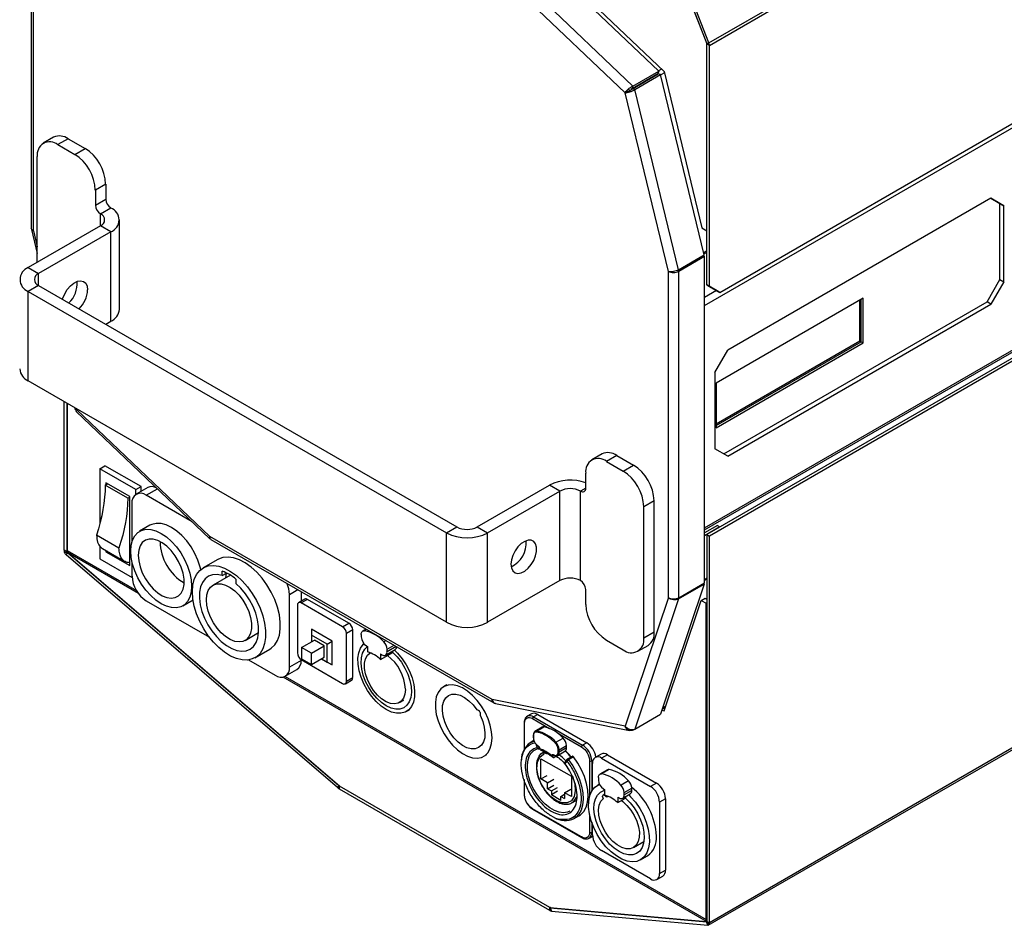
# Model space of a CAD drawing. Header units: millimetres. Extents: x 20 to 1416, y -882 to 676.
# Tile 3 of 12: x 648 to 918, y -882 to -634. Entities that reach past the tile are written whole.
import ezdxf

# ---------------------------------------------------------------- set-up
doc = ezdxf.new("R2010")
doc.units = ezdxf.units.MM

msp = doc.modelspace()

# ---------------------------------------------------------------- linework, layer by layer
at = {"color": 7, "linetype": 'Continuous', "lineweight": 25}
for p, q in [((837.01, -640.05), (1067.73, -506.86)), ((837.14, -640.7), (1067.73, -507.58)), ((839.97, -708.38), (1067.73, -576.9)), ((835.8, -711.94), (1067.73, -578.05)), ((651.37, -601.32), (651.37, -690.8)), ((651.95, -691.53), (651.95, -602.23)), ((787.4, -612.31), (824.72, -647.86)), ((823.28, -647.79), (786.44, -612.71)), ((816.21, -651.88), (779.37, -616.79)), ((814.05, -653.7), (777.59, -618.97)), ((836.4, -640.1), (830.02, -623.66)), ((830.55, -625.09), (836.44, -640.27)), ((837.01, -640.05), (830.63, -623.61)), ((835.8, -772.85), (1069.6, -637.88)), ((835.8, -773.43), (1070.07, -638.19)), ((1071.58, -638.95), (836.44, -774.69)), ((1072.45, -639.26), (837.14, -775.1)), ((836.4, -640.1), (837.01, -640.05)), ((836.44, -691.48), (836.44, -640.27)), ((837.14, -640.7), (836.44, -640.29)), ((836.44, -706.34), (836.44, -640.29)), ((837.14, -706.75), (837.14, -640.7)), ((824.03, -647.21), (823.18, -647.7)), ((815.99, -652.53), (823.06, -648.44)), ((816.04, -652.61), (823.11, -648.53)), ((816.21, -651.88), (823.28, -647.79)), ((816.71, -652.75), (823.78, -648.67)), ((823.28, -647.79), (823.06, -648.44)), ((823.78, -648.67), (823.11, -648.53)), ((835.75, -698.12), (823.78, -648.67)), ((824.81, -648.23), (823.82, -648.8)), ((824.72, -647.86), (835.09, -690.71)), ((816.21, -651.88), (815.99, -652.53)), ((816.71, -652.75), (816.04, -652.61)), ((828.68, -702.2), (816.71, -652.75)), ((814.76, -653.29), (814.05, -653.7)), ((825.9, -702.64), (814.05, -653.7)), ((657.5, -665.87), (654.67, -667.51)), ((661.5, -666.27), (658.67, -667.9)), ((661.5, -666.27), (666.09, -668.92)), ((658.67, -667.9), (663.27, -670.56)), ((663.27, -670.56), (666.09, -668.92)), ((653.01, -700.15), (653.01, -671.17)), ((671.75, -678.72), (668.92, -680.35)), ((671.75, -678.72), (671.75, -682.8)), ((668.92, -680.35), (668.92, -684.44)), ((668.92, -684.44), (671.75, -682.8)), ((914.29, -682.59), (842.16, -724.23)), ((914.29, -682.59), (917.82, -684.63)), ((916.76, -684.02), (914.29, -682.59)), ((917.82, -684.63), (916.76, -684.02)), ((916.76, -704.84), (916.76, -684.02)), ((917.82, -705.46), (917.82, -684.63)), ((670.34, -686.89), (673.17, -685.25)), ((670.34, -690.15), (670.34, -686.89)), ((670.34, -690.15), (650.54, -701.58)), ((673.17, -691.78), (670.34, -690.15)), ((675.51, -713.01), (675.51, -688.52)), ((651.41, -691.14), (653.01, -697.75)), ((651.95, -691.53), (653.01, -695.91)), ((673.17, -691.78), (653.37, -703.21)), ((673.17, -716.28), (673.17, -691.78)), ((835.09, -690.71), (836.44, -691.48)), ((828.68, -702.2), (835.75, -698.12)), ((828.73, -702.56), (835.8, -698.47)), ((835.8, -698.47), (835.47, -698.28)), ((836.44, -697.01), (835.6, -697.49)), ((836.44, -697.42), (835.69, -697.85)), ((835.8, -787.95), (835.8, -698.47)), ((650.54, -701.58), (653.37, -703.21)), ((653.37, -706.48), (653.37, -703.21)), ((825.9, -791.95), (825.9, -702.64)), ((828.73, -702.56), (828.35, -702.34)), ((828.73, -792.03), (828.73, -702.56)), ((653.37, -706.48), (650.54, -708.11)), ((653.37, -706.48), (767.92, -772.61)), ((836.44, -706.34), (837.14, -706.75)), ((839.26, -707.97), (836.44, -706.34)), ((913.23, -710.97), (916.76, -704.84)), ((917.82, -705.46), (914.29, -711.58)), ((916.76, -704.84), (917.82, -705.46)), ((650.54, -708.11), (765.09, -774.24)), ((650.54, -732.61), (650.54, -708.11)), ((839.06, -707.86), (835.8, -709.74)), ((837.14, -706.75), (839.97, -708.38)), ((839.97, -708.38), (839.26, -707.97)), ((879.29, -709.94), (838.98, -733.21)), ((841.1, -752.6), (913.23, -710.97)), ((842.16, -753.22), (914.29, -711.58)), ((878.37, -721.66), (878.37, -710.47)), ((878.72, -721.87), (878.72, -710.27)), ((879.29, -722.19), (879.29, -709.94)), ((914.29, -711.58), (913.23, -710.97)), ((671.75, -717.09), (673.17, -716.28)), ((838.98, -744.4), (878.37, -721.66)), ((838.98, -744.81), (878.72, -721.87)), ((838.98, -745.46), (879.29, -722.19)), ((878.37, -721.66), (878.72, -721.87)), ((878.72, -721.87), (879.29, -722.19)), ((838.63, -730.35), (842.16, -724.23)), ((838.63, -730.35), (838.63, -751.18)), ((765.09, -798.74), (650.54, -732.61)), ((838.98, -733.21), (838.98, -745.46)), ((660.37, -779.01), (660.37, -738.28)), ((661.07, -738.69), (661.07, -779.42)), ((661.22, -738.77), (661.22, -779.1)), ((836.85, -881.7), (1087.17, -737.2)), ((1087.46, -736.56), (837.14, -881.06)), ((663.22, -739.93), (663.31, -740.3)), ((663.7, -740.98), (700.33, -775.86)), ((663.74, -740.23), (663.8, -740.47)), ((663.8, -740.47), (700.26, -775.2)), ((842.16, -753.22), (838.63, -751.18)), ((807.76, -752.62), (804.93, -754.25)), ((811.76, -753.01), (808.93, -754.65)), ((808.93, -754.65), (813.53, -757.3)), ((811.76, -753.01), (816.35, -755.67)), ((670.12, -756.67), (671.54, -755.86)), ((680.02, -762.39), (670.12, -756.67)), ((670.12, -756.67), (670.12, -771.51)), ((681.44, -761.57), (671.54, -755.86)), ((803.27, -761.99), (803.27, -757.91)), ((813.53, -757.3), (816.35, -755.67)), ((678.33, -764.26), (671.82, -760.51)), ((671.82, -760.51), (671.82, -761.12)), ((671.65, -761.22), (672.35, -760.82)), ((677.8, -764.77), (671.65, -761.22)), ((680.02, -762.39), (681.44, -761.57)), ((680.02, -763.71), (680.02, -762.39)), ((683.28, -761.83), (680.1, -763.66)), ((681.44, -762.89), (681.44, -761.57)), ((682.85, -763.94), (685.94, -762.16)), ((773.57, -772.61), (793.37, -761.18)), ((776.4, -774.24), (796.2, -762.81)), ((796.2, -762.81), (793.37, -761.18)), ((796.2, -787.31), (796.2, -762.81)), ((803.27, -762), (801.86, -762.81)), ((801.86, -787.31), (801.86, -762.81)), ((677.8, -764.77), (678.33, -764.47)), ((678.33, -783.21), (678.33, -764.26)), ((695.43, -771.2), (682.85, -763.94)), ((822.01, -765.46), (819.18, -767.1)), ((822.01, -801.39), (822.01, -765.46)), ((678.96, -766.18), (678.96, -776.64)), ((819.18, -803.02), (819.18, -767.1)), ((683.88, -772.17), (681.05, -773.8)), ((765.09, -774.24), (767.92, -772.61)), ((773.57, -772.61), (776.4, -774.24)), ((839.34, -772.2), (835.8, -774.24)), ((840.04, -772.61), (835.8, -775.06)), ((839.34, -772.2), (840.04, -772.61)), ((675.39, -778.43), (669.24, -774.88)), ((777.59, -819.84), (700.26, -775.2)), ((700.6, -776.07), (778.09, -820.8)), ((765.09, -798.74), (765.09, -774.24)), ((776.4, -798.74), (776.4, -774.24)), ((836.44, -774.69), (836.44, -880.65)), ((836.44, -774.69), (837.14, -775.1)), ((837.14, -881.06), (837.14, -775.1)), ((661.07, -779.42), (660.37, -779.01)), ((661.26, -779.31), (661.07, -779.42)), ((661.22, -779.1), (680.16, -790.03)), ((670.12, -777.79), (670.12, -781.33)), ((670.87, -778.55), (677.03, -782.1)), ((671.82, -779.1), (671.82, -779.45)), ((672.13, -779.27), (671.82, -779.45)), ((671.82, -779.45), (678.33, -783.21)), ((661.11, -779.6), (660.5, -779.66)), ((660.91, -780.26), (661.26, -779.75)), ((735.26, -844.03), (660.91, -780.26)), ((661.4, -779.67), (661.26, -779.75)), ((735.62, -843.52), (661.26, -779.75)), ((661.44, -779.74), (735.93, -843.63)), ((680.71, -790.86), (661.44, -779.74)), ((670.12, -781.33), (678.97, -786.44)), ((678.96, -782.19), (678.96, -786.11)), ((702.48, -781.52), (698.45, -783.85)), ((703.66, -785.92), (703.66, -784.75)), ((705.92, -785.83), (701.18, -788.57)), ((703.66, -785.92), (704.85, -785.24)), ((707.44, -786.93), (707.44, -788.11)), ((796.2, -787.31), (776.4, -798.74)), ((836.44, -786.64), (835.8, -787)), ((836.44, -786.93), (835.8, -787.3)), ((722.1, -791.08), (724.35, -789.78)), ((725.28, -790.32), (725.28, -792.98)), ((803.27, -793.84), (803.27, -789.76)), ((835.75, -788.26), (823.78, -823.89)), ((828.68, -792.34), (835.75, -788.26)), ((828.73, -792.03), (835.8, -787.95)), ((835.75, -788.26), (835.57, -788.08)), ((682.85, -792.84), (700.18, -802.85)), ((692.85, -794.24), (695.68, -792.61)), ((722.1, -811.01), (722.1, -791.08)), ((726.3, -792.4), (724.6, -793.38)), ((727.05, -792.47), (725.35, -793.45)), ((738.36, -799), (727.05, -792.47)), ((825.9, -791.95), (814.05, -827.21)), ((828.68, -792.34), (816.71, -827.97)), ((824.77, -822.95), (834.92, -792.75)), ((834.92, -792.75), (835.98, -792.14)), ((834.92, -792.75), (836.29, -793.54)), ((835.98, -792.14), (836.44, -792.4)), ((724.29, -794.06), (724.29, -807.13)), ((736.66, -799.98), (725.35, -793.45)), ((836.44, -793.46), (836.29, -793.54)), ((836.29, -880.17), (836.29, -793.54)), ((733.84, -803.9), (728.18, -800.64)), ((728.18, -800.64), (728.18, -802.27)), ((736.66, -799.98), (738.36, -799)), ((739.42, -800.84), (737.72, -801.82)), ((739.42, -813.9), (739.42, -800.84)), ((743.09, -800.6), (742.17, -801.13)), ((743.25, -800.69), (742.64, -801.05)), ((709.93, -803.72), (713.66, -801.57)), ((713.64, -801.82), (713.41, -801.72)), ((725.42, -805.66), (728.96, -803.62)), ((732.42, -804.72), (728.18, -802.27)), ((728.18, -802.27), (728.18, -804.07)), ((731.64, -805.17), (728.96, -803.62)), ((737.72, -814.88), (737.72, -801.82)), ((741.75, -802.05), (741.75, -802.72)), ((748.55, -803.76), (747.94, -804.11)), ((808.93, -803.64), (813.53, -806.29)), ((819.18, -803.02), (822.01, -801.39)), ((712.65, -808.44), (716.68, -806.12)), ((728.11, -807.21), (725.42, -805.66)), ((725.42, -805.66), (725.42, -808.76)), ((728.11, -807.21), (731.64, -805.17)), ((731.64, -808.27), (731.64, -805.17)), ((732.42, -804.72), (733.84, -803.9)), ((732.42, -809.62), (732.42, -804.72)), ((733.84, -810.43), (733.84, -803.9)), ((743.17, -805.17), (743.52, -805.37)), ((743.52, -805.37), (743.52, -806.86)), ((748.41, -807.71), (751.1, -806.16)), ((748.83, -806.13), (750.75, -805.02)), ((751.33, -805.36), (748.83, -806.8)), ((748.83, -806.8), (748.83, -806.13)), ((817.53, -806.69), (820.35, -805.05)), ((710.92, -809.04), (718.21, -813.25)), ((725.28, -809.17), (722.1, -811.01)), ((725.28, -808.92), (725.28, -809.17)), ((725.35, -808.97), (736.66, -815.5)), ((725.42, -808.76), (728.11, -810.31)), ((728.11, -810.31), (728.11, -807.21)), ((728.11, -810.31), (731.64, -808.27)), ((730.87, -808.72), (733.84, -810.43)), ((730.87, -808.72), (732.42, -809.62)), ((747.06, -808.9), (750.38, -806.98)), ((747.06, -807.41), (747.41, -807.62)), ((747.06, -807.41), (747.06, -808.9)), ((750.38, -806.98), (750.38, -806.58)), ((720.96, -813.53), (724.14, -811.69)), ((732.42, -809.62), (733.84, -810.43)), ((836.32, -880.69), (720.35, -813.75)), ((720.9, -813.55), (836.29, -880.17)), ((737.41, -815.57), (739.11, -814.59)), ((737.72, -814.88), (739.42, -813.9)), ((765.18, -815.89), (764.33, -816.38)), ((814.05, -827.21), (777.59, -819.84)), ((752.22, -820.73), (753.42, -820.03)), ((754.11, -823.19), (754.96, -822.7)), ((778.57, -820.98), (815.27, -828.39)), ((824.28, -822.41), (825.11, -821.93)), ((825.19, -821.71), (824.36, -822.19)), ((824.77, -822.13), (825.03, -822.18)), ((788.37, -823.81), (787.24, -824.46)), ((787.24, -824.46), (787.29, -824.44)), ((788.71, -825.13), (793.32, -827.79)), ((790.12, -823.98), (788.99, -824.64)), ((788.99, -824.64), (802.42, -832.39)), ((790.12, -823.98), (803.56, -831.74)), ((816.71, -827.97), (823.78, -823.89)), ((824.14, -822.83), (824.77, -822.95)), ((786.4, -826.23), (786.4, -833.52)), ((786.51, -833.31), (786.51, -826.39)), ((791.33, -827.49), (789.35, -828.63)), ((789.82, -828.54), (791.8, -827.4)), ((816.21, -828.26), (816.71, -827.97)), ((788.87, -829.63), (788.87, -830.3)), ((788.93, -829.71), (788.93, -830.38)), ((795.12, -831.61), (797.1, -830.46)), ((795.58, -829.09), (802.14, -832.88)), ((789.08, -831.14), (788.08, -831.72)), ((789.56, -832), (790, -833.14)), ((790.64, -833.36), (790.64, -833.5)), ((790.66, -833.41), (790.66, -833.5)), ((796, -833.63), (797.98, -832.49)), ((797.98, -833.15), (796, -834.3)), ((797.98, -833.15), (797.98, -832.49)), ((803.56, -831.74), (802.42, -832.39)), ((775.33, -835.43), (776.17, -834.94)), ((790.98, -841.65), (790.98, -836.1)), ((790.98, -836.1), (799.33, -840.92)), ((791.63, -834.34), (791.53, -834.4)), ((792.5, -834.7), (792.95, -834.74)), ((794.53, -835.14), (794.24, -835.32)), ((794.24, -835.32), (794.24, -835.69)), ((794.73, -835.69), (795.36, -835.32)), ((795.59, -835.21), (797.57, -834.07)), ((795.72, -834.3), (795.72, -833.63)), ((796, -834.3), (796, -833.63)), ((799.57, -835.46), (798.22, -836.24)), ((799.92, -835.62), (798.57, -836.39)), ((807.46, -834.83), (805.84, -835.77)), ((809.21, -835.01), (807.59, -835.94)), ((807.59, -835.94), (821.02, -843.7)), ((809.21, -835.01), (822.65, -842.76)), ((798.1, -836.35), (797.55, -837.13)), ((797.59, -837.53), (798.14, -836.75)), ((804.33, -836.68), (804.33, -846.44)), ((805.27, -836.47), (804.9, -836.68)), ((804.9, -836.68), (804.9, -845.02)), ((805.11, -844.68), (805.11, -837.37)), ((790.98, -841.65), (792.67, -840.68)), ((799.33, -840.92), (799.33, -846.47)), ((806.74, -841.28), (806.74, -841.95)), ((809.2, -839.18), (807.15, -840.36)), ((809.67, -839.09), (807.62, -840.28)), ((735.62, -843.52), (735.26, -844.03)), ((735.73, -843.57), (735.55, -844.25)), ((735.73, -843.46), (735.62, -843.52)), ((735.88, -843.58), (735.81, -843.62)), ((793.44, -876.89), (735.81, -843.62)), ((735.81, -844.44), (735.81, -843.62)), ((786.4, -841.83), (786.4, -845.83)), ((786.51, -845.99), (786.51, -842.18)), ((792.82, -842.72), (790.98, -841.65)), ((792.82, -842.72), (794.5, -841.74)), ((792.82, -844.35), (792.82, -842.72)), ((792.82, -844.35), (794.5, -843.38)), ((793.85, -844.94), (795.53, -843.97)), ((807.01, -843.06), (806.5, -843.36)), ((814.98, -842.15), (812.93, -843.34)), ((813.81, -845.36), (815.86, -844.18)), ((815.86, -844.84), (815.86, -844.18)), ((822.65, -842.76), (821.02, -843.7)), ((793.44, -877.71), (735.81, -844.44)), ((792.82, -844.35), (793.85, -844.94)), ((793.85, -844.94), (793.85, -846)), ((795.53, -845.03), (793.85, -846)), ((796.46, -847.51), (793.85, -846)), ((796.46, -846.45), (797.49, -845.86)), ((796.46, -847.51), (796.46, -846.45)), ((796.46, -846.45), (797.49, -847.04)), ((797.49, -845.41), (799.17, -844.44)), ((797.49, -845.41), (797.49, -847.04)), ((799.33, -846.47), (797.49, -845.41)), ((808.51, -845.82), (808.06, -846.07)), ((808.15, -844.4), (808.51, -844.6)), ((808.51, -846.09), (808.51, -844.6)), ((809.22, -846.33), (808.84, -846.55)), ((808.84, -846.55), (809.4, -846.41)), ((812.04, -846.64), (812.39, -846.84)), ((812.04, -846.64), (812.04, -848.13)), ((812.04, -848.13), (814.16, -846.91)), ((813.39, -846.94), (815.45, -845.76)), ((815.86, -844.84), (813.81, -846.03)), ((813.81, -846.03), (813.81, -845.36)), ((814.16, -846.5), (814.16, -846.91)), ((799.48, -848.17), (800.79, -847.42)), ((825.12, -847.05), (823.5, -847.99)), ((823.5, -847.99), (823.5, -867.58)), ((825.12, -847.05), (825.12, -866.65)), ((802.14, -857.54), (788.71, -849.79)), ((788.79, -849.97), (802.22, -857.73)), ((800.08, -852.5), (801.42, -851.73)), ((804.33, -851.41), (804.33, -856.28)), ((804.9, -853.49), (804.9, -856.28)), ((805.11, -856.97), (805.11, -854.08)), ((804.17, -857.88), (805.13, -857.33)), ((805.11, -856.15), (804.9, -856.28)), ((804.17, -857.88), (804.12, -857.91)), ((816.34, -860.42), (819.2, -858.77)), ((821.02, -869.01), (807.59, -861.26)), ((818.29, -863.8), (820.2, -862.7)), ((822.77, -869.19), (824.4, -868.25)), ((823.5, -867.58), (825.12, -866.65)), ((793.43, -876.82), (836.32, -880.69)), ((793.55, -876.83), (793.44, -876.89)), ((793.44, -877.71), (793.44, -876.89)), ((793.52, -876.92), (793.7, -877.82)), ((793.73, -876.85), (793.53, -876.96)), ((793.53, -876.96), (836.34, -880.83)), ((793.53, -876.96), (793.89, -877.87)), ((793.89, -877.87), (836.7, -881.74)), ((836.44, -880.09), (836.29, -880.17)), ((836.44, -880.57), (836.32, -880.69)), ((836.7, -881.74), (836.34, -880.83)), ((836.4, -880.79), (837.01, -881.56)), ((836.44, -880.65), (837.14, -881.06))]:
    msp.add_line(p, q, dxfattribs=at)
at = {"color": 7, "linetype": 'Continuous', "lineweight": 25, "flags": 128}
for points in [[(659.94, -710.28), (660.02, -709.99), (660.52, -708.75), (661.23, -707.59), (662.08, -706.58), (663.02, -705.81), (663.99, -705.33), (664.89, -705.18), (665.68, -705.37), (666.29, -705.88), (666.67, -706.68), (666.8, -707.71)], [(678.61, -779.21), (678.74, -777.61), (679.11, -776.2), (679.73, -775.03), (680.56, -774.14), (681.59, -773.55), (682.78, -773.27), (684.1, -773.32), (685.51, -773.7), (686.95, -774.39), (688.4, -775.37), (689.81, -776.62), (691.13, -778.09), (692.32, -779.74), (693.35, -781.52), (694.18, -783.38), (694.79, -785.25), (695.17, -787.09), (695.3, -788.84), (695.17, -790.44), (694.79, -791.84), (694.18, -793.01), (693.35, -793.91), (692.32, -794.5), (691.13, -794.78), (689.81, -794.72), (688.4, -794.35), (686.95, -793.66), (685.51, -792.68), (684.1, -791.43), (682.78, -789.96), (681.59, -788.31), (680.56, -786.53), (679.73, -784.67), (679.11, -782.79), (678.74, -780.95), (678.61, -779.21)], [(697.79, -784.31), (697.62, -783.62), (697.01, -781.74), (696.17, -779.89), (695.15, -778.11), (693.95, -776.45), (692.64, -774.98), (691.23, -773.74), (689.78, -772.76), (688.33, -772.07), (686.93, -771.69), (685.61, -771.64), (684.42, -771.91), (683.88, -772.17)], [(680.66, -780.39), (680.79, -781.93), (681.17, -783.55), (681.79, -785.19), (682.62, -786.79), (683.63, -788.27), (684.77, -789.58), (686, -790.66), (687.27, -791.47), (688.53, -791.97), (689.73, -792.15), (690.81, -791.99), (691.73, -791.51), (692.46, -790.73), (692.96, -789.67), (693.21, -788.37), (693.21, -786.9), (692.96, -785.31), (692.46, -783.67), (691.73, -782.05), (690.81, -780.5), (689.73, -779.1), (688.53, -777.9), (687.27, -776.95), (686, -776.29), (684.77, -775.95), (683.63, -775.93), (682.62, -776.25), (681.79, -776.89), (681.17, -777.82), (680.79, -779), (680.66, -780.39)], [(782.77, -782.82), (782.9, -783.84), (783.28, -784.64), (783.89, -785.15), (784.68, -785.34), (785.58, -785.19), (786.54, -784.71), (787.49, -783.94), (788.34, -782.93), (789.05, -781.77), (789.55, -780.53), (789.81, -779.31), (789.81, -778.2), (789.55, -777.28), (789.05, -776.61), (788.34, -776.26), (787.49, -776.24), (786.54, -776.56), (785.58, -777.19), (784.68, -778.09), (783.89, -779.18), (783.28, -780.4), (782.9, -781.64), (782.77, -782.82)], [(716.68, -806.12), (717.1, -805.85), (718.07, -804.92), (718.82, -803.7), (719.33, -802.22), (719.59, -800.53), (719.59, -798.66), (719.33, -796.67), (718.82, -794.61), (718.07, -792.52), (717.1, -790.47), (715.93, -788.5), (714.6, -786.68), (713.14, -785.03), (711.59, -783.62), (709.99, -782.47), (708.37, -781.61), (706.79, -781.07), (705.28, -780.86), (703.88, -780.98), (702.63, -781.44), (702.48, -781.52)], [(695.51, -790.35), (695.64, -788.57), (696.03, -786.98), (696.66, -785.63), (697.52, -784.55), (698.6, -783.77), (699.85, -783.31), (701.25, -783.19), (702.76, -783.4), (704.34, -783.94), (705.96, -784.79), (707.56, -785.95), (709.11, -787.36), (710.57, -789), (711.9, -790.83), (713.07, -792.8), (714.04, -794.85), (714.79, -796.93), (715.3, -799), (715.56, -800.99), (715.56, -802.86), (715.3, -804.55), (714.79, -806.02), (714.04, -807.24), (713.07, -808.17), (711.9, -808.79), (710.57, -809.09), (709.11, -809.04), (707.56, -808.67), (705.96, -807.97), (704.34, -806.96), (702.76, -805.67), (701.25, -804.14), (699.85, -802.4), (698.6, -800.49), (697.52, -798.48), (696.66, -796.4), (696.03, -794.32), (695.64, -792.29), (695.51, -790.35)], [(703.66, -785.92), (702.3, -785.66), (701.05, -785.73), (699.93, -786.12), (698.99, -786.81), (698.25, -787.8), (697.73, -789.05), (697.46, -790.51), (697.44, -792.15), (697.67, -793.92), (698.14, -795.75), (698.85, -797.59), (699.76, -799.39), (700.85, -801.09), (702.08, -802.64), (703.43, -803.98), (704.84, -805.09), (706.27, -805.91), (707.67, -806.44), (709.02, -806.64), (710.25, -806.52), (711.34, -806.08), (712.25, -805.33), (712.96, -804.3), (713.43, -803.01), (713.66, -801.52), (713.64, -799.85), (713.37, -798.07), (712.85, -796.24), (712.12, -794.39), (711.17, -792.61), (710.06, -790.93), (708.8, -789.41), (707.44, -788.11)], [(704.66, -786.56), (704.84, -785.32), (704.85, -785.23)], [(699.36, -792.57), (699.49, -791.21), (699.87, -790.05), (700.47, -789.13), (701.29, -788.51), (702.28, -788.19), (703.4, -788.21), (704.61, -788.54), (705.86, -789.19), (707.1, -790.13), (708.28, -791.31), (709.34, -792.68), (710.25, -794.2), (710.96, -795.8), (711.45, -797.42), (711.71, -798.98), (711.71, -800.42), (711.45, -801.69), (710.96, -802.74), (710.25, -803.51), (709.34, -803.98), (708.28, -804.13), (707.1, -803.96), (705.86, -803.46), (704.61, -802.67), (703.4, -801.61), (702.28, -800.32), (701.29, -798.86), (700.47, -797.3), (699.87, -795.68), (699.49, -794.09), (699.36, -792.57)], [(741.75, -802.05), (741.77, -801.82), (741.82, -801.61), (741.89, -801.43), (742, -801.28), (742.13, -801.16), (742.28, -801.08), (742.45, -801.05), (742.64, -801.05)], [(750.82, -806.32), (751.72, -807.22), (752.96, -808.72), (754.06, -810.39), (754.97, -812.16), (755.68, -813.98), (756.15, -815.79), (756.37, -817.53), (756.34, -819.15), (756.05, -820.58), (755.52, -821.78), (754.76, -822.72), (753.79, -823.35), (752.65, -823.67), (751.38, -823.65), (750.02, -823.31), (748.61, -822.64), (747.21, -821.68), (745.84, -820.45), (744.57, -819), (743.44, -817.38), (742.47, -815.63), (741.71, -813.81), (741.18, -811.99), (740.89, -810.23), (740.85, -808.57), (741.08, -807.09), (741.55, -805.82), (742.25, -804.82), (742.5, -804.58)], [(750.38, -806.98), (751.62, -808.23), (752.75, -809.68), (753.73, -811.27), (754.52, -812.95), (755.09, -814.66), (755.42, -816.33), (755.5, -817.9), (755.33, -819.32), (754.91, -820.53), (754.26, -821.48), (753.41, -822.15), (752.37, -822.5), (751.2, -822.53), (749.93, -822.23), (748.61, -821.62), (747.3, -820.71), (746.03, -819.55), (744.86, -818.16), (743.82, -816.62), (742.96, -814.96), (742.31, -813.25), (741.89, -811.56), (741.72, -809.95), (741.81, -808.47), (742.14, -807.19), (742.71, -806.14), (743.5, -805.37), (743.51, -805.36)], [(753.86, -817.1), (753.73, -818.41), (753.35, -819.52), (752.72, -820.35), (751.89, -820.89), (750.89, -821.1), (749.76, -820.96), (748.56, -820.5), (747.35, -819.73), (746.19, -818.68), (745.12, -817.4), (744.19, -815.96), (743.46, -814.43), (742.95, -812.86), (742.69, -811.35), (742.69, -809.95), (742.95, -808.73), (743.46, -807.75), (744.17, -807.08)], [(777.61, -830.4), (777.48, -828.72), (777.11, -826.95), (776.5, -825.15), (775.68, -823.38), (774.68, -821.68), (773.51, -820.12), (772.23, -818.75), (770.87, -817.61), (769.48, -816.73), (768.1, -816.15), (766.77, -815.88), (765.54, -815.94), (764.45, -816.31), (763.53, -816.99), (762.82, -817.96), (762.33, -819.19), (762.08, -820.63), (762.08, -822.24), (762.33, -823.97), (762.82, -825.76), (763.53, -827.55), (764.45, -829.29), (765.54, -830.93), (766.77, -832.4), (768.1, -833.66), (769.48, -834.68), (770.87, -835.41), (772.23, -835.83), (773.51, -835.94), (774.68, -835.73), (775.68, -835.2), (776.5, -834.37), (777.11, -833.26), (777.48, -831.93), (777.61, -830.4)], [(774.4, -824.37), (775.05, -825.93), (775.48, -827.49), (775.66, -828.98), (775.58, -830.34), (775.26, -831.5), (774.7, -832.42), (773.93, -833.06), (772.98, -833.39), (771.89, -833.4), (770.72, -833.08), (769.51, -832.45), (768.31, -831.53), (767.17, -830.37), (766.15, -829.02), (765.29, -827.53), (764.63, -825.97), (764.19, -824.41), (764, -822.91), (764.06, -821.55), (764.37, -820.37), (764.92, -819.43), (765.68, -818.77), (766.62, -818.43), (767.7, -818.4), (768.87, -818.71), (770.08, -819.32), (771.28, -820.22), (772.42, -821.37), (773.45, -822.71)], [(788.08, -831.72), (788.42, -831.54), (789.13, -831.29)], [(790.97, -847.33), (790.95, -847.3), (789.85, -845.85), (788.91, -844.27), (788.16, -842.61), (787.62, -840.93), (787.32, -839.3), (787.27, -837.76), (787.46, -836.39), (787.89, -835.22), (787.94, -835.14)], [(799.59, -840.78), (799.62, -840.84), (800.26, -842.94), (800.41, -844.9), (800.09, -846.47), (799.34, -847.61), (798.16, -848.22), (796.69, -848.2), (795.15, -847.57), (793.62, -846.42), (792.15, -844.76), (790.97, -842.78), (790.22, -840.77), (789.9, -838.83), (790.05, -837.05), (790.69, -835.69), (791.7, -834.9), (791.7, -834.9)], [(790.54, -835.38), (791.01, -834.79), (791.63, -834.35)], [(791.65, -834.39), (791.65, -834.39), (791.66, -834.39), (791.7, -834.38), (791.74, -834.37)], [(791.74, -834.37), (791.78, -834.46), (791.8, -834.54), (791.82, -834.63), (791.82, -834.7), (791.81, -834.77), (791.78, -834.83), (791.74, -834.88), (791.7, -834.9)], [(791.74, -834.37), (791.71, -834.28), (791.71, -834.19), (791.73, -834.13), (791.78, -834.1), (791.84, -834.1), (791.91, -834.14), (791.98, -834.21), (792.03, -834.3)], [(795.59, -835.21), (795.37, -835.29), (795.37, -835.29)], [(797.63, -833.82), (798.45, -834.64), (799.38, -835.7)], [(799.92, -835.62), (799.87, -835.56), (799.81, -835.51), (799.76, -835.47), (799.7, -835.45), (799.65, -835.44), (799.6, -835.45), (799.57, -835.46)], [(801.42, -851.73), (801.86, -851.44), (802.71, -850.56), (803.35, -849.41), (803.75, -848.02), (803.91, -846.44), (803.81, -844.7), (803.47, -842.86), (802.89, -840.98), (802.08, -839.11), (801.08, -837.3), (799.92, -835.62)], [(798.22, -836.24), (798.25, -836.22), (798.3, -836.22), (798.36, -836.23), (798.41, -836.25), (798.47, -836.29), (798.52, -836.33), (798.57, -836.39)], [(798.57, -836.39), (799.74, -838.08), (800.74, -839.88), (801.54, -841.76), (802.13, -843.64), (802.47, -845.47), (802.56, -847.21), (802.41, -848.8), (802.01, -850.19), (801.37, -851.33), (800.52, -852.21), (800.08, -852.5)], [(806.74, -841.28), (806.75, -841.05), (806.8, -840.84), (806.88, -840.66), (806.98, -840.51), (807.11, -840.39), (807.26, -840.31), (807.43, -840.27), (807.62, -840.28)], [(815.06, -845.98), (815.57, -846.51), (816.89, -848.05), (818.06, -849.77), (819.05, -851.61), (819.83, -853.51), (820.38, -855.41), (820.68, -857.26), (820.72, -858.99), (820.5, -860.55), (820.02, -861.89), (819.31, -862.97), (818.37, -863.75), (817.25, -864.22), (815.98, -864.35), (814.59, -864.14), (813.13, -863.61), (811.66, -862.75), (810.2, -861.61), (808.81, -860.22), (807.54, -858.61), (806.42, -856.85), (805.48, -854.99), (804.77, -853.08), (804.29, -851.19), (804.07, -849.37), (804.11, -847.69), (804.41, -846.19), (804.96, -844.92), (805.74, -843.93), (806.73, -843.24), (807.03, -843.11)], [(814.16, -846.91), (815.4, -848.15), (816.53, -849.6), (817.51, -851.19), (818.3, -852.88), (818.87, -854.58), (819.2, -856.25), (819.29, -857.83), (819.11, -859.24), (818.7, -860.45), (818.05, -861.4), (817.19, -862.07), (816.15, -862.43), (814.98, -862.45), (813.71, -862.16), (812.39, -861.54), (811.08, -860.64), (809.81, -859.47), (808.64, -858.09), (807.6, -856.54), (806.74, -854.88), (806.09, -853.17), (805.68, -851.48), (805.5, -849.87), (805.59, -848.39), (805.92, -847.11), (806.49, -846.06), (807.28, -845.29), (808.26, -844.82), (808.51, -844.76)], [(813.05, -847.55), (813.39, -847.81), (814.56, -848.88), (815.62, -850.17), (816.53, -851.63), (817.24, -853.17), (817.73, -854.74), (817.96, -856.25), (817.93, -857.63), (817.64, -858.82), (817.1, -859.77), (816.34, -860.42), (815.4, -860.75), (814.31, -860.75), (813.13, -860.4), (811.92, -859.73), (810.73, -858.78), (809.62, -857.57), (808.64, -856.18), (807.83, -854.67), (807.24, -853.11), (806.9, -851.56), (806.81, -850.12), (806.99, -848.83), (807.42, -847.77), (808.09, -846.99), (808.09, -846.99)], [(808.09, -846.99), (807.96, -846.71), (807.9, -846.44), (807.94, -846.21), (808.06, -846.07), (808.24, -846.04), (808.45, -846.12), (808.66, -846.3), (808.84, -846.55)], [(798.91, -850.47), (798.31, -850.74), (797.22, -850.92), (796.01, -850.78), (794.73, -850.33), (793.43, -849.58), (792.15, -848.56), (790.97, -847.33)], [(802.22, -857.73), (802.22, -857.73), (802.22, -857.72)]]:
    msp.add_lwpolyline(points, dxfattribs=at)
at = {"color": 7, "linetype": 'Continuous', "lineweight": 25}
for centre, radius, start, end in [((835.92, -640.3), 0.521, 1.1054, 22.0216), ((835.32, -640.73), 1.82, 1.1084, 22.0205), ((813.15, -654.22), 2.41, 24.4694, 35.5306), ((659.15, -669.54), 4.02, 54.3824, 114.3071), ((656.46, -670.61), 3.49, 50.7967, 189.214), ((659.47, -679.28), 12.29, 2.6055, 57.3945), ((656.64, -680.91), 12.29, 2.6055, 57.3945), ((671.99, -684.3), 3.07, 182.6054, 237.3945), ((674.82, -682.66), 3.07, 182.6054, 237.3945), ((669.72, -688.52), 1.75, 290.7835, 69.2167), ((671.93, -688.52), 3.49, 290.7835, 69.2165), ((651.78, -704.85), 3.49, 110.7834, 249.2168), ((653.99, -704.85), 1.75, 110.7832, 249.2174), ((656.69, -705.96), 7.25, 313.1103, 4.7702), ((658.97, -707.3), 7.84, 314.5311, 357.0506), ((671.5, -712.62), 4.02, 294.3748, 354.3051), ((652.2, -728.94), 4.02, 185.6943, 245.6258), ((809.41, -756.28), 4.02, 54.3823, 114.3073), ((806.72, -757.35), 3.49, 50.7967, 189.214), ((806.9, -767.66), 12.29, 2.6055, 57.3945), ((809.73, -766.02), 12.29, 2.6055, 57.3945), ((799.08, -772.37), 12.56, 70.4882, 117.0218), ((684.4, -764.21), 2.63, 60.7212, 115.0141), ((799.03, -768.27), 6.15, 62.6096, 117.3903), ((802.41, -762.13), 0.873, 230.7967, 9.2143), ((681.33, -765.8), 2.4, 50.7968, 189.214), ((770.75, -767.15), 6.15, 242.6093, 297.3905), ((700.04, -776.47), 13.36, 180.5717, 239.423), ((770.75, -763.32), 12.3, 242.6096, 297.3903), ((779.81, -777.03), 7.16, 294.8634, 5.142), ((662.19, -778.98), 1.82, 181.1087, 202.0203), ((661.59, -779.41), 0.521, 181.1083, 202.0188), ((699.6, -796.15), 12.1, 49.5995, 70.4059), ((687.41, -785.72), 8.45, 182.6054, 237.3946), ((799.03, -792.77), 6.15, 62.6096, 117.3903), ((800.2, -789.9), 3.07, 2.6054, 57.3945), ((714.46, -791.31), 7.65, 1.7047, 25.1032), ((726.61, -793.08), 0.754, 54.3814, 114.3086), ((724.94, -793.96), 0.655, 50.7965, 189.2139), ((815.55, -793.28), 12.29, 182.6055, 237.3945), ((735.42, -801.92), 2.31, 2.6055, 57.3946), ((737.12, -800.94), 2.31, 2.6055, 57.3946), ((740.92, -810.15), 9.26, 40.6944, 79.3109), ((770.75, -787.82), 12.3, 242.6096, 297.3903), ((744.83, -802.58), 3.07, 182.6053, 237.3949), ((815.73, -803.58), 3.49, 230.7968, 9.214), ((818.18, -801.86), 3.86, 304.2779, 7.0344), ((745.71, -806.29), 3.12, 2.859, 44.3194), ((750.59, -805.41), 0.909, 303.8128, 356.9699), ((722.68, -809.51), 2.63, 303.9009, 7.4114), ((726.59, -807.02), 2.31, 182.6053, 237.3949), ((740.85, -815.58), 9.12, 47.0623, 72.9431), ((747.96, -806.94), 0.873, 230.796, 9.2143), ((741.65, -817.65), 12.23, 2.5842, 53.4616), ((719.73, -811.39), 2.4, 230.7967, 9.2141), ((738.69, -813.99), 0.732, 304.6474, 6.6652), ((737.08, -814.99), 0.655, 230.796, 9.2144), ((773.19, -823.96), 1.27, 341.3843, 78.6159), ((787.96, -826.09), 1.78, 54.6036, 111.8016), ((789.1, -825.42), 1.76, 54.3822, 114.3068), ((789.32, -825.16), 0.615, 122.6035, 177.3953), ((786.6, -826.21), 0.201, 185.6986, 245.6236), ((791.69, -828.15), 0.755, 82.1561, 119.0624), ((790.08, -836.5), 9.26, 40.694, 79.3114), ((788.97, -829.64), 0.101, 114.3732, 174.3025), ((788.97, -829.62), 0.101, 185.6963, 245.6251), ((788.97, -830.29), 0.101, 185.6949, 245.6266), ((789.92, -829.44), 0.991, 125.1801, 186.1323), ((789.71, -829.29), 0.755, 82.1561, 119.0624), ((789.95, -828.74), 0.236, 125.3244, 197.6057), ((788.1, -837.64), 9.26, 40.694, 79.3114), ((794.87, -832.64), 3.12, 2.8586, 44.32), ((791.3, -836.39), 5.67, 124.5545, 180.0426), ((790.94, -836.69), 3.39, 98.6105, 152.6377), ((789.77, -831.64), 1.53, 278.7813, 299.5505), ((790.3, -832.59), 0.101, 174.3809, 234.2237), ((790.42, -833.21), 0.139, 278.3323, 299.8212), ((790.72, -833.36), 0.077, 181.7117, 219.826), ((795.38, -832.05), 0.518, 120.4399, 151.8581), ((792.89, -833.79), 3.12, 2.8586, 44.32), ((797.03, -833.27), 0.963, 304.1898, 7.1227), ((802.76, -832.91), 0.615, 122.6035, 177.3953), ((799.53, -836.92), 5.38, 2.6055, 57.3945), ((800.6, -836.32), 5.45, 6.8566, 57.1668), ((792.18, -834.64), 0.551, 159.5302, 209.127), ((792.59, -834.13), 0.581, 197.0362, 261.9963), ((793.09, -834.48), 0.627, 176.6531, 201.1431), ((794.09, -835.04), 0.313, 254.8771, 297.1121), ((794.47, -835.29), 0.24, 123.8586, 187.1608), ((794.55, -835.04), 0.101, 174.3905, 234.1167), ((795.08, -834.43), 0.936, 303.185, 8.1274), ((795.86, -833.36), 0.307, 242.6069, 297.3944), ((795.86, -834.02), 0.307, 242.6069, 297.3944), ((790.16, -843.59), 10.3, 41.8124, 56.2789), ((787.84, -845.22), 14.88, 39.5578, 48.8491), ((806.62, -837.13), 1.53, 50.7966, 189.2142), ((808.19, -836.44), 1.76, 54.3821, 114.3069), ((797.84, -837.3), 0.331, 149.7714, 223.1378), ((798.37, -836.52), 0.32, 148.3053, 224.6353), ((804.62, -836.13), 0.615, 242.6094, 297.3912), ((805.9, -849.37), 9.26, 40.6944, 79.3109), ((809.57, -839.84), 0.755, 82.1573, 119.0641), ((807.95, -848.19), 9.26, 40.6944, 79.3109), ((736.61, -843.07), 1.58, 228.1371, 239.6565), ((736.04, -843.23), 0.451, 228.1296, 239.6709), ((809.81, -841.81), 3.07, 182.6051, 237.395), ((810.69, -845.52), 3.12, 2.859, 44.3193), ((812.74, -844.33), 3.12, 2.859, 44.3193), ((804.2, -858.24), 18.47, 2.9174, 50.9459), ((818.12, -848.23), 5.38, 2.6055, 57.3945), ((819.75, -847.29), 5.38, 2.6055, 57.3945), ((786.6, -845.81), 0.201, 185.6986, 245.6236), ((797.74, -845.42), 3.26, 303.1117, 345.5924), ((805.83, -854.8), 9.11, 47.0623, 72.9431), ((812.95, -846.17), 0.873, 230.796, 9.2141), ((814.91, -844.96), 0.959, 304.0577, 7.2541), ((788.9, -849.81), 0.197, 173.7009, 234.9875), ((797.64, -847.21), 5.83, 239.039, 294.8313), ((802.34, -857.56), 0.204, 174.5908, 231.9358), ((803.21, -856.48), 1.7, 304.5585, 6.7536), ((804.62, -855.73), 0.615, 242.6094, 297.3912), ((810.48, -856.73), 5.38, 182.6057, 237.3943), ((816.75, -857.88), 5.93, 305.6498, 5.6624), ((821.99, -867.83), 1.53, 230.7972, 9.2136), ((823.43, -866.85), 1.7, 304.5592, 6.7529), ((793.6, -876.63), 0.305, 239.4748, 254.4384), ((793.99, -876.79), 1.07, 239.4923, 254.4298), ((836.19, -880.66), 0.246, 327.6559, 2.3502), ((836.28, -881.1), 0.859, 327.6523, 2.3504)]:
    msp.add_arc(centre, radius, start, end, dxfattribs=at)
for points, knots in [([(816.21, -651.88), (816, -651.96), (815.78, -652.07), (815.34, -652.35), (815.13, -652.52), (814.73, -652.86), (814.55, -653.04), (814.26, -653.39), (814.14, -653.56), (814.05, -653.7)], [0, 0, 0, 0, 0.25, 0.25, 0.5, 0.5, 0.75, 0.75, 1, 1, 1, 1]), ([(814.05, -653.7), (814.22, -653.7), (814.43, -653.68), (814.88, -653.6), (815.12, -653.54), (815.62, -653.37), (815.86, -653.26), (816.33, -653.02), (816.54, -652.89), (816.71, -652.75)], [0, 0, 0, 0, 0.25, 0.25, 0.5, 0.5, 0.75, 0.75, 1, 1, 1, 1]), ([(814.76, -653.29), (814.92, -653.26), (815.16, -653.18), (815.63, -652.95), (815.87, -652.79), (816.04, -652.61)], [0, 0, 0, 0, 0.5, 0.5, 1, 1, 1, 1]), ([(815.99, -652.53), (815.87, -652.56), (815.73, -652.6), (815.59, -652.68), (815.58, -652.69)], [0, 0, 0, 0, 0.8711608, 1, 1, 1, 1]), ([(651.95, -691.53), (651.77, -691.43), (651.62, -691.31), (651.42, -691.04), (651.37, -690.9), (651.37, -690.76)], [0, 0, 0, 0, 0.25, 0.25, 0.4999997, 0.4999997, 0.4999997, 0.4999997]), ([(651.44, -691.13), (651.46, -691.21), (651.51, -691.38), (651.79, -691.47), (651.95, -691.53)], [0, 0, 0, 0, 0.415004, 1, 1, 1, 1]), ([(828.68, -702.2), (828.5, -702.3), (828.27, -702.39), (827.79, -702.54), (827.53, -702.6), (827.02, -702.69), (826.76, -702.71), (826.29, -702.71), (826.08, -702.69), (825.9, -702.64)], [0, 0, 0, 0, 0.25, 0.25, 0.5, 0.5, 0.75, 0.75, 1, 1, 1, 1]), ([(825.9, -702.64), (826.09, -702.74), (826.31, -702.82), (826.79, -702.92), (827.05, -702.95), (827.58, -702.93), (827.84, -702.89), (828.32, -702.76), (828.54, -702.67), (828.73, -702.56)], [0, 0, 0, 0, 0.25, 0.25, 0.5, 0.5, 0.75, 0.75, 1, 1, 1, 1]), ([(663.8, -740.47), (663.64, -740.46), (663.38, -740.44), (663.35, -740.33), (663.34, -740.29)], [0, 0, 0, 0, 0.584998, 1, 1, 1, 1]), ([(663.73, -740.96), (663.69, -740.92), (663.62, -740.85), (663.73, -740.61), (663.8, -740.47)], [0, 0, 0, 0, 0.415038, 1, 1, 1, 1]), ([(669.24, -774.88), (669.31, -775.55), (669.44, -776.82), (670.09, -778.03), (670.69, -778.38), (670.9, -778.51)], [0, 0, 0, 0, 0.416855, 0.798725, 1, 1, 1, 1]), ([(700.26, -775.2), (700.22, -775.37), (700.16, -775.66), (700.29, -775.79), (700.35, -775.84)], [0, 0, 0, 0, 0.58496, 1, 1, 1, 1]), ([(700.64, -776.09), (700.64, -776.09), (700.49, -776.07), (700.31, -775.77), (700.28, -775.39), (700.26, -775.2)], [0, 0, 0, 0, 0.000103, 0.500055, 1, 1, 1, 1]), ([(678.33, -782.45), (677.89, -782.38), (676.98, -782.24), (676.07, -781.31), (675.53, -780), (675.44, -778.97), (675.39, -778.43)], [0, 0, 0, 0, 0.25677, 0.53329, 0.757148, 1, 1, 1, 1]), ([(825.9, -791.95), (826.09, -792.06), (826.31, -792.15), (826.79, -792.28), (827.05, -792.32), (827.58, -792.34), (827.84, -792.31), (828.32, -792.21), (828.54, -792.13), (828.73, -792.03)], [0, 0, 0, 0, 0.25, 0.25, 0.5, 0.5, 0.75, 0.75, 1, 1, 1, 1]), ([(828.68, -792.34), (828.5, -792.45), (828.27, -792.53), (827.79, -792.61), (827.53, -792.62), (827.02, -792.54), (826.76, -792.47), (826.29, -792.25), (826.08, -792.11), (825.9, -791.95)], [0, 0, 0, 0, 0.25, 0.25, 0.5, 0.5, 0.75, 0.75, 1, 1, 1, 1]), ([(777.59, -819.84), (777.67, -820.06), (777.81, -820.5), (778.19, -820.89), (778.47, -820.93), (778.57, -820.94)], [0, 0, 0, 0, 0.392593, 0.785191, 1, 1, 1, 1]), ([(778.05, -820.78), (778.05, -820.78), (777.89, -820.75), (777.68, -820.44), (777.62, -820.04), (777.59, -819.84)], [0, 0, 0, 0, 0.000103, 0.500055, 1, 1, 1, 1]), ([(787.31, -824.45), (787.15, -824.54), (786.82, -824.75), (786.53, -825.29), (786.4, -825.81), (786.41, -826.14), (786.41, -826.26)], [0, 0, 0, 0, 0.274735, 0.588783, 0.861901, 1, 1, 1, 1]), ([(814.05, -827.21), (814.22, -827.4), (814.43, -827.57), (814.88, -827.85), (815.12, -827.96), (815.62, -828.09), (815.86, -828.12), (816.33, -828.1), (816.54, -828.05), (816.71, -827.97)], [0, 0, 0, 0, 0.25, 0.25, 0.5, 0.5, 0.75, 0.75, 1, 1, 1, 1]), ([(816.21, -828.26), (816, -828.36), (815.78, -828.42), (815.34, -828.42), (815.13, -828.38), (814.73, -828.18), (814.55, -828.04), (814.26, -827.67), (814.14, -827.45), (814.05, -827.21)], [0, 0, 0, 0, 0.25, 0.25, 0.5, 0.5, 0.75, 0.75, 1, 1, 1, 1]), ([(789.73, -828.81), (789.7, -828.81), (789.64, -828.8), (789.56, -828.81), (789.48, -828.82), (789.38, -828.85), (789.27, -828.9), (789.15, -829.01), (789.05, -829.15), (788.98, -829.32), (788.94, -829.5), (788.93, -829.64), (788.93, -829.71)], [0, 0, 0, 0, 0.061242, 0.122192, 0.183173, 0.244509, 0.372167, 0.500079, 0.627737, 0.755649, 0.877762, 1, 1, 1, 1]), ([(788.93, -830.38), (788.93, -830.42), (788.93, -830.49), (788.94, -830.61), (788.96, -830.73), (788.99, -830.85), (789.04, -831.04), (789.13, -831.31), (789.3, -831.64), (789.5, -831.94), (789.7, -832.18), (789.89, -832.36), (790.04, -832.48), (790.15, -832.55), (790.2, -832.58)], [0, 0, 0, 0, 0.0482835, 0.0961682, 0.1439292, 0.1918436, 0.240186, 0.3700224, 0.5000485, 0.629885, 0.7599112, 0.8401138, 0.9197154, 1, 1, 1, 1]), ([(794.92, -831.81), (794.86, -831.74), (794.72, -831.6), (794.51, -831.39), (794.3, -831.2), (794.09, -831.01), (793.88, -830.82), (793.51, -830.52), (793, -830.14), (792.33, -829.71), (791.65, -829.36), (791.06, -829.12), (790.56, -828.96), (790.14, -828.86), (789.86, -828.83), (789.73, -828.81)], [0, 0, 0, 0, 0.0413466, 0.0826138, 0.1238431, 0.1650763, 0.2063551, 0.247721, 0.3738331, 0.5000154, 0.6261275, 0.7523098, 0.8349133, 0.9173654, 1, 1, 1, 1]), ([(790, -833.14), (788.7, -833.34), (787.7, -834.18), (786.61, -836.87), (786.54, -838.66), (787.4, -842.57), (788.3, -844.59), (790.76, -848.15), (792.26, -849.59), (795.34, -851.37), (796.84, -851.66), (799.3, -850.94), (800.2, -849.96), (801.05, -847.03), (800.99, -845.17), (799.89, -841.22), (798.9, -839.23), (797.59, -837.53)], [0, 0, 0, 0, 0.125, 0.125, 0.25, 0.25, 0.375, 0.375, 0.5, 0.5, 0.625, 0.625, 0.75, 0.75, 0.875, 0.875, 1, 1, 1, 1]), ([(790, -833.14), (790.01, -833.16), (790.03, -833.2), (790.05, -833.24), (790.09, -833.28), (790.13, -833.32), (790.2, -833.36), (790.28, -833.38), (790.36, -833.38), (790.41, -833.36), (790.44, -833.35)], [0, 0, 0, 0, 0.09835, 0.178448, 0.240305, 0.379737, 0.500407, 0.681765, 0.84419, 1, 1, 1, 1]), ([(790.2, -832.58), (790.32, -832.65), (790.42, -832.75), (790.6, -833.01), (790.66, -833.16), (790.69, -833.3)], [0, 0, 0, 0, 0.5, 0.5, 1, 1, 1, 1]), ([(790.25, -832.67), (790.3, -832.71), (790.4, -832.78), (790.53, -832.97), (790.62, -833.17), (790.63, -833.3), (790.64, -833.36)], [0, 0, 0, 0, 0.2500029, 0.500002, 0.7499987, 1, 1, 1, 1]), ([(790.69, -833.3), (790.68, -833.32), (790.67, -833.36), (790.66, -833.39), (790.66, -833.41)], [0, 0, 0, 0, 0.495537, 1, 1, 1, 1]), ([(795.72, -833.63), (795.72, -833.59), (795.72, -833.52), (795.71, -833.41), (795.69, -833.3), (795.66, -833.14), (795.6, -832.93), (795.51, -832.68), (795.39, -832.44), (795.25, -832.21), (795.09, -831.99), (794.98, -831.87), (794.92, -831.81)], [0, 0, 0, 0, 0.061242, 0.122192, 0.183173, 0.244509, 0.372167, 0.500079, 0.627737, 0.755649, 0.877762, 1, 1, 1, 1]), ([(796.42, -852.74), (796.39, -852.74), (795.6, -852.77), (793.77, -851.82), (791.18, -849.93), (788.77, -847.07), (786.9, -843.73), (785.79, -840.31), (785.42, -837.03), (785.9, -835.33), (786.14, -834.46)], [0, 0, 0, 0, 0.005224, 0.144091, 0.282958, 0.429394, 0.57583, 0.714697, 0.853564, 1, 1, 1, 1]), ([(790.43, -835.5), (790.29, -835.76), (790, -836.3), (789.78, -837.28), (789.71, -838.35), (789.81, -839.48), (789.98, -840.36), (790.15, -840.87), (790.18, -840.99)], [0, 0, 0, 0, 0.186588, 0.384739, 0.575847, 0.757385, 0.944881, 1, 1, 1, 1]), ([(790.89, -833.76), (791.11, -833.82), (791.66, -833.99), (792.59, -834.48), (793.5, -835.07), (794.04, -835.54), (794.24, -835.72)], [0, 0, 0, 0, 0.207859, 0.517122, 0.821683, 1, 1, 1, 1]), ([(791.56, -833.98), (791.56, -834.05), (791.56, -834.19), (791.62, -834.32), (791.65, -834.39)], [0, 0, 0, 0, 0.480988, 1, 1, 1, 1]), ([(791.65, -834.39), (791.65, -834.39), (791.66, -834.41), (791.67, -834.43), (791.67, -834.45), (791.67, -834.46), (791.67, -834.46), (791.67, -834.46)], [0, 0, 0, 0, 0.09395, 0.37117, 0.650994, 0.946285, 1, 1, 1, 1]), ([(793.97, -835.19), (793.97, -835.17), (793.98, -835.14), (794, -835.09), (794.03, -835.05), (794.08, -835.01), (794.14, -834.97), (794.21, -834.96), (794.29, -834.97), (794.37, -834.99), (794.42, -835.02), (794.45, -835.03)], [0, 0, 0, 0, 0.081034, 0.161718, 0.243, 0.371252, 0.50007, 0.628322, 0.75714, 0.878431, 1, 1, 1, 1]), ([(794.01, -835.34), (794, -835.32), (793.98, -835.27), (793.97, -835.22), (793.97, -835.19)], [0, 0, 0, 0, 0.504462, 1, 1, 1, 1]), ([(794.24, -835.69), (794.2, -835.66), (794.15, -835.6), (794.08, -835.48), (794.04, -835.41), (794.01, -835.34)], [0, 0, 0, 0, 0.5, 0.5, 1, 1, 1, 1]), ([(794.24, -835.69), (794.29, -835.74), (794.37, -835.77), (794.54, -835.77), (794.63, -835.74), (794.73, -835.69)], [0, 0, 0, 0, 0.5, 0.5, 1, 1, 1, 1]), ([(794.34, -835.09), (794.35, -835.08), (794.39, -835.07), (794.45, -835.11), (794.49, -835.12)], [0, 0, 0, 0, 0.487937, 1, 1, 1, 1]), ([(794.45, -835.03), (794.48, -835.05), (794.54, -835.09), (794.64, -835.13), (794.73, -835.16), (794.83, -835.19), (794.97, -835.21), (795.15, -835.21), (795.35, -835.13), (795.52, -834.99), (795.62, -834.82), (795.68, -834.64), (795.71, -834.48), (795.72, -834.36), (795.72, -834.3)], [0, 0, 0, 0, 0.048284, 0.096168, 0.143929, 0.191844, 0.240186, 0.370022, 0.500049, 0.629885, 0.759911, 0.840114, 0.919715, 1, 1, 1, 1]), ([(794.49, -835.12), (794.59, -835.17), (794.78, -835.27), (795.08, -835.33), (795.25, -835.31), (795.34, -835.3)], [0, 0, 0, 0, 0.3309579, 0.6655628, 1, 1, 1, 1]), ([(795.18, -835.43), (795.64, -835.73), (796.51, -836.29), (797.29, -837.18), (797.64, -837.59)], [0, 0, 0, 0, 0.5381907, 1, 1, 1, 1]), ([(795.34, -835.3), (795.34, -835.3), (795.44, -835.3), (795.51, -835.26), (795.59, -835.21)], [0, 0, 0, 0, 0.007913, 1, 1, 1, 1]), ([(798.14, -836.75), (798.83, -837.75), (800.24, -839.8), (801.59, -843.32), (802.14, -846.69), (801.81, -849.56), (800.69, -851.67), (798.86, -852.92), (797.22, -852.8), (796.42, -852.74)], [0, 0, 0, 0, 0.1392675, 0.2861267, 0.4329857, 0.5722537, 0.711521, 0.8583804, 1, 1, 1, 1]), ([(797.55, -837.61), (797.64, -837.72), (798.08, -838.28), (798.45, -838.9), (798.76, -839.41)], [0, 0, 0, 0, 0.185503, 1, 1, 1, 1]), ([(798.23, -836.24), (798.21, -836.25), (798.16, -836.28), (798.11, -836.32), (798.1, -836.35), (798.1, -836.35)], [0, 0, 0, 0, 0.428891, 0.9652146, 1, 1, 1, 1]), ([(790.18, -840.99), (790.24, -841.17), (790.37, -841.62), (790.74, -842.54), (791.12, -843.25), (791.35, -843.69)], [0, 0, 0, 0, 0.193858, 0.502088, 1, 1, 1, 1]), ([(791.35, -843.69), (791.63, -844.14), (792.03, -844.79), (792.71, -845.63), (793.08, -846.06), (793.32, -846.28), (793.33, -846.29)], [0, 0, 0, 0, 0.482067, 0.67599, 0.994375, 1, 1, 1, 1]), ([(786.41, -845.83), (786.41, -845.95), (786.4, -846.24), (786.5, -846.74), (786.69, -847.41), (786.94, -847.89), (787.09, -848.19)], [0, 0, 0, 0, 0.158397, 0.390419, 0.621598, 1, 1, 1, 1]), ([(793.33, -846.29), (793.57, -846.52), (794.06, -846.99), (794.87, -847.58), (795.72, -848.07), (796.59, -848.42), (797.46, -848.6), (798.33, -848.59), (799.04, -848.44), (799.39, -848.19), (799.51, -848.11)], [0, 0, 0, 0, 0.117602, 0.243911, 0.373635, 0.506062, 0.641099, 0.779782, 0.924972, 1, 1, 1, 1]), ([(787.09, -848.19), (787.29, -848.48), (787.55, -848.9), (788.03, -849.4), (788.39, -849.73), (788.68, -849.89), (788.79, -849.96)], [0, 0, 0, 0, 0.402115, 0.56223, 0.822339, 1, 1, 1, 1]), ([(802.23, -857.71), (802.28, -857.75), (802.51, -857.9), (802.93, -858.04), (803.48, -858.1), (803.9, -858.05), (804.08, -857.92), (804.1, -857.9)], [0, 0, 0, 0, 0.083513, 0.358679, 0.64427, 0.948148, 1, 1, 1, 1])]:
    msp.add_open_spline(points, degree=3, knots=knots, dxfattribs=at)
for points in [[(671.65, -761.22), (671.6, -765.54), (670.8, -770.09), (669.24, -774.88)], [(677.8, -764.77), (677.76, -769.09), (676.96, -773.64), (675.39, -778.43)], [(661.44, -779.74), (661.32, -779.56), (661.25, -779.34), (661.22, -779.1)], [(660.91, -780.26), (660.75, -780.08), (660.6, -779.87), (660.5, -779.66)], [(661.26, -779.75), (661.21, -779.71), (661.15, -779.66), (661.11, -779.6)], [(786.51, -826.39), (786.51, -825), (787.5, -824.43), (788.71, -825.13)], [(786.14, -834.46), (786.78, -832.91), (787.94, -831.95), (789.45, -831.73)], [(790.69, -833.3), (791.77, -833.65), (792.88, -834.3), (793.97, -835.19)], [(802.14, -832.88), (803.35, -833.58), (804.33, -835.28), (804.33, -836.68)], [(790.66, -833.6), (790.67, -833.61), (790.68, -833.63), (790.7, -833.65)], [(798.33, -836.56), (798.25, -836.63), (798.18, -836.7), (798.14, -836.75)], [(798.57, -836.39), (798.5, -836.44), (798.41, -836.5), (798.33, -836.56)], [(735.55, -844.25), (735.45, -844.19), (735.35, -844.11), (735.26, -844.03)], [(735.73, -843.57), (735.69, -843.56), (735.65, -843.54), (735.62, -843.52)], [(788.71, -849.79), (787.5, -849.09), (786.51, -847.39), (786.51, -845.99)], [(804.33, -856.28), (804.33, -857.67), (803.35, -858.24), (802.14, -857.54)], [(793.52, -876.92), (793.52, -876.94), (793.53, -876.95), (793.53, -876.96)], [(793.89, -877.87), (793.83, -877.87), (793.77, -877.85), (793.7, -877.82)], [(836.29, -880.17), (836.26, -880.37), (836.27, -880.56), (836.32, -880.69)], [(836.34, -880.83), (836.37, -880.83), (836.39, -880.82), (836.4, -880.79)], [(837.01, -881.56), (836.94, -881.67), (836.83, -881.73), (836.7, -881.74)]]:
    msp.add_open_spline(points, degree=3, dxfattribs=at)

doc.saveas('drawing.dxf')
